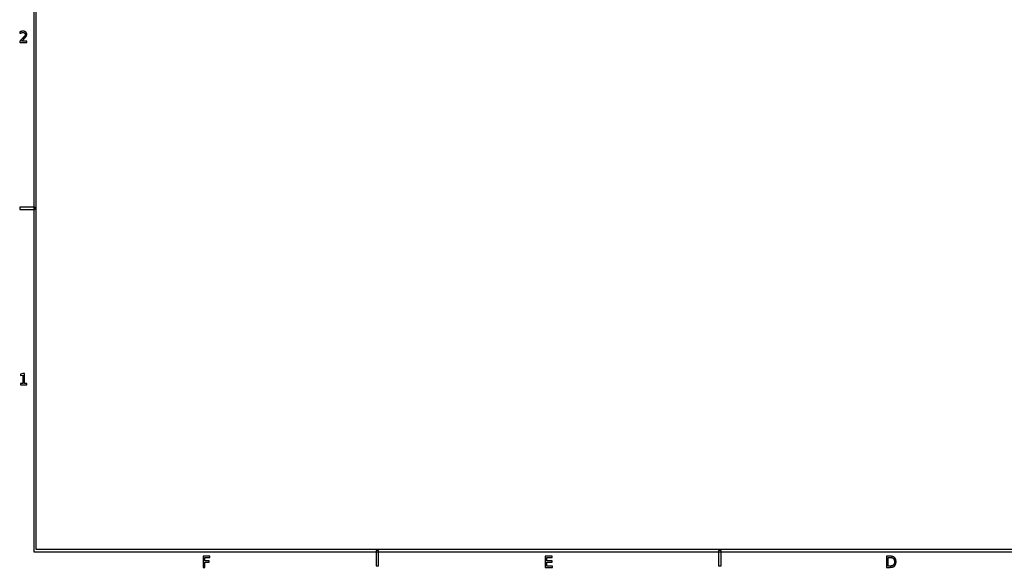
# Model space of a CAD drawing. Header units: millimetres. Extents: x -205 to 205, y -138 to 138.
# Tile 1 of 7: x -205 to -11, y -138 to -30. Entities that reach past the tile are written whole.
import ezdxf

# ---------------------------------------------------------------- set-up
doc = ezdxf.new("R2010")
doc.units = ezdxf.units.MM
doc.layers.add('可见轮廓', color=7, linetype='Continuous')

msp = doc.modelspace()

# ---------------------------------------------------------------- linework, layer by layer
at = {"layer": '可见轮廓'}
for p, q in [((-202.25, 134.92), (-202.25, -134.92)), ((-201.75, -134.42), (-201.75, 134.42)), ((-204.97, -32.62), (-204.97, -32.92)), ((-204.98, -34.46), (-204.98, -34.71)), ((-204.98, -34.71), (-203.6, -34.71)), ((-203.6, -34.46), (-204.63, -34.46)), ((-203.6, -34.71), (-203.6, -34.46)), ((-202, -67.08), (-205, -67.08)), ((-205, -67.08), (-205, -67.58)), ((-205, -67.58), (-202, -67.58)), ((-202, -67.58), (-202, -67.08)), ((-204.35, -99.85), (-204.87, -99.96)), ((-204.87, -99.96), (-204.87, -100.23)), ((-204.87, -100.23), (-204.35, -100.12)), ((-204.06, -99.85), (-204.35, -99.85)), ((-204.35, -100.12), (-204.35, -101.79)), ((-204.06, -101.79), (-204.06, -99.85)), ((-204.83, -101.79), (-204.83, -102.04)), ((-204.35, -101.79), (-204.83, -101.79)), ((-204.83, -102.04), (-203.57, -102.04)), ((-203.57, -101.79), (-204.06, -101.79)), ((-203.57, -102.04), (-203.57, -101.79)), ((-202.25, -134.92), (202.25, -134.92)), ((201.75, -134.42), (-201.75, -134.42)), ((-134.42, -134.67), (-134.92, -134.67)), ((-134.92, -134.67), (-134.92, -137.67)), ((-134.42, -137.67), (-134.42, -134.67)), ((-67.08, -134.67), (-67.58, -134.67)), ((-67.58, -134.67), (-67.58, -137.67)), ((-67.08, -137.67), (-67.08, -134.67)), ((-168.9, -135.77), (-168.9, -137.96)), ((-167.64, -135.77), (-168.9, -135.77)), ((-168.61, -136.02), (-167.64, -136.02)), ((-168.61, -136.66), (-168.61, -136.02)), ((-167.74, -136.66), (-168.61, -136.66)), ((-168.61, -136.91), (-167.74, -136.91)), ((-168.61, -137.96), (-168.61, -136.91)), ((-167.74, -136.91), (-167.74, -136.66)), ((-167.64, -136.02), (-167.64, -135.77)), ((-101.65, -135.77), (-101.65, -137.96)), ((-100.27, -135.77), (-101.65, -135.77)), ((-101.36, -136.02), (-100.27, -136.02)), ((-101.36, -136.66), (-101.36, -136.02)), ((-100.32, -136.66), (-101.36, -136.66)), ((-101.36, -136.91), (-100.32, -136.91)), ((-101.36, -137.71), (-101.36, -136.91)), ((-100.32, -136.91), (-100.32, -136.66)), ((-100.27, -136.02), (-100.27, -135.77)), ((-34.53, -135.77), (-34.53, -137.96)), ((-33.92, -135.77), (-34.53, -135.77)), ((-34.23, -136.01), (-33.87, -136.01)), ((-34.23, -137.71), (-34.23, -136.01)), ((-168.9, -137.96), (-168.61, -137.96)), ((-134.92, -137.67), (-134.42, -137.67)), ((-101.65, -137.96), (-100.24, -137.96)), ((-100.24, -137.71), (-101.36, -137.71)), ((-100.24, -137.96), (-100.24, -137.71)), ((-67.58, -137.67), (-67.08, -137.67)), ((-34.53, -137.96), (-33.92, -137.96)), ((-33.87, -137.71), (-34.23, -137.71))]:
    msp.add_line(p, q, dxfattribs=at)
for points, knots in [([(-203.84, -33.64), (-203.71, -33.48), (-203.66, -33.36), (-203.61, -33.24), (-203.61, -33.1), (-203.61, -32.82), (-203.81, -32.65), (-204.01, -32.48), (-204.35, -32.48), (-204.61, -32.48), (-204.97, -32.62)], [0, 0, 0, 1, 1, 2, 2, 4.108696, 4.108696, 6.217391, 6.217391, 7.817091, 7.817091, 7.817091]), ([(-204.97, -32.92), (-204.62, -32.73), (-204.35, -32.73), (-204.15, -32.73), (-204.03, -32.84), (-203.91, -32.95), (-203.91, -33.12), (-203.91, -33.23), (-203.96, -33.34), (-204.02, -33.45), (-204.16, -33.61)], [0, 0, 0, 2, 2, 3.410526, 3.410526, 4.821053, 4.821053, 5.686333, 5.686333, 6.551614, 6.551614, 6.551614]), ([(-204.16, -33.61), (-204.23, -33.69), (-204.53, -33.99), (-204.82, -34.28), (-204.98, -34.46)], [0, 0, 0, 1, 1, 2, 2, 2]), ([(-33.92, -137.96), (-33.29, -137.96), (-32.99, -137.69), (-32.69, -137.42), (-32.69, -136.86), (-32.69, -136.3), (-32.99, -136.03), (-33.28, -135.77), (-33.92, -135.77)], [0, 0, 0, 1, 1, 2, 2, 2.994819, 2.994819, 3.989637, 3.989637, 3.989637]), ([(-33.87, -136.01), (-33.42, -136.01), (-33.21, -136.22), (-33, -136.42), (-33, -136.86), (-33, -137.3), (-33.21, -137.51), (-33.42, -137.71), (-33.87, -137.71)], [0, 0, 0, 1, 1, 2, 2, 3.006667, 3.006667, 4.013333, 4.013333, 4.013333])]:
    msp.add_open_spline(points, degree=2, knots=knots, dxfattribs=at)
msp.add_open_spline([(-204.63, -34.46), (-203.91, -33.73), (-203.84, -33.64)], degree=2, dxfattribs=at)

doc.saveas('drawing.dxf')
